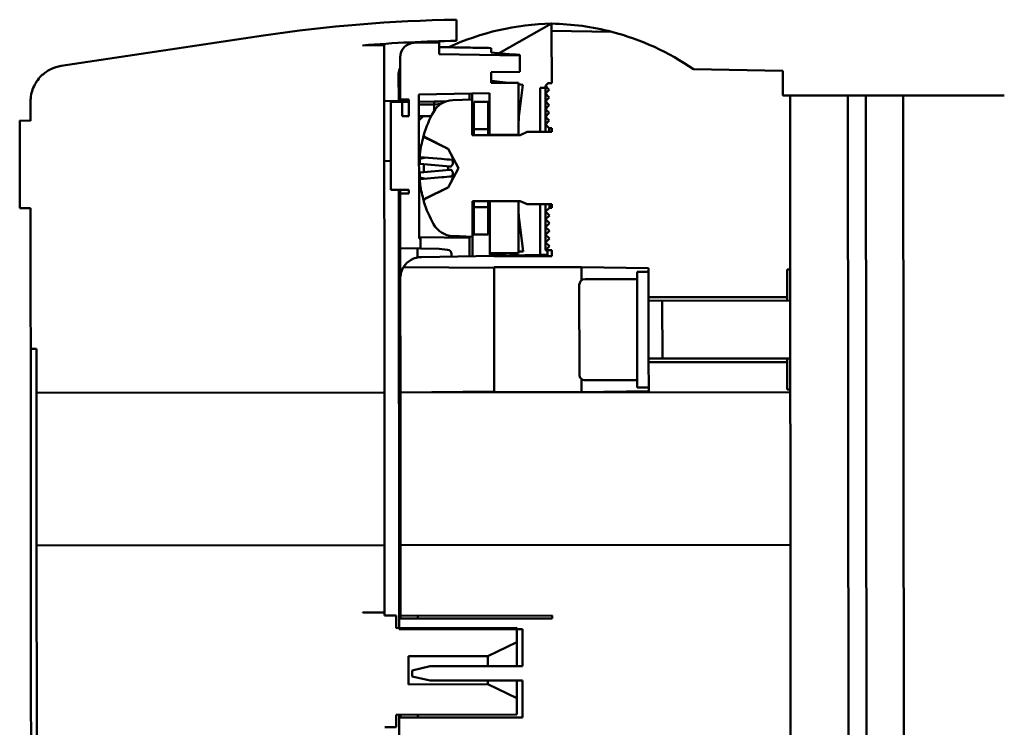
# Model space of a CAD drawing. Header units: millimetres. Extents: x 50 to 433, y -23 to 202.
# Tile 2 of 12: x 62 to 113, y 24 to 61. Entities that reach past the tile are written whole.
import ezdxf

# ---------------------------------------------------------------- set-up
doc = ezdxf.new("R2010")
doc.units = ezdxf.units.MM
doc.layers.add('Arêtes visibles(ISO)', color=7, linetype='Continuous', lineweight=50)

msp = doc.modelspace()

# ---------------------------------------------------------------- linework, layer by layer
at = {"layer": 'Arêtes visibles(ISO)'}
for p, q in [((84.474, 59.874), (84.474, 60.975)), ((86.695, 59.23), (89.423, 60.769)), ((89.424, 60.769), (89.423, 60.769)), ((89.424, 60.394), (89.424, 60.769)), ((92.556, 60.342), (89.424, 60.394)), ((89.424, 60.394), (89.426, 57.684)), ((74.462, 60.15), (63.948, 58.57)), ((80.725, 59.659), (79.6, 59.638)), ((80.739, 41.606), (80.725, 59.659)), ((83.574, 59.789), (82.286, 59.766)), ((83.575, 59.189), (83.574, 59.789)), ((86.275, 59.48), (86.275, 59.271)), ((81.55, 59.015), (81.552, 56.828)), ((87.775, 59.119), (83.575, 59.189)), ((87.775, 59.119), (87.775, 59.149)), ((87.776, 58.272), (87.775, 59.119)), ((101.426, 58.319), (96.795, 58.396)), ((101.427, 57.029), (101.426, 58.319)), ((81.476, 58.176), (81.477, 56.75)), ((86.276, 58.244), (87.776, 58.272)), ((86.276, 57.692), (86.276, 58.244)), ((86.454, 57.781), (86.276, 57.791)), ((86.276, 57.79), (87.063, 57.692)), ((87.701, 57.693), (86.276, 57.692)), ((87.168, 57.692), (86.454, 57.781)), ((87.703, 54.993), (87.701, 57.693)), ((87.931, 57.598), (87.717, 57.624)), ((87.931, 57.598), (87.724, 57.61)), ((87.725, 55.923), (87.931, 57.598)), ((89.101, 57.433), (88.826, 57.428)), ((88.826, 57.428), (88.828, 55.144)), ((89.201, 57.635), (89.101, 57.535)), ((89.101, 57.535), (89.302, 57.335)), ((89.101, 57.535), (89.101, 57.134)), ((89.302, 57.335), (89.101, 57.134)), ((89.426, 57.684), (89.201, 57.683)), ((89.201, 57.683), (89.201, 57.635)), ((81.552, 56.828), (82.002, 56.828)), ((81.552, 56.715), (81.552, 56.828)), ((82.002, 56.828), (82.003, 55.966)), ((82.527, 57.09), (86.202, 57.157)), ((82.533, 49.607), (82.527, 57.09)), ((85.302, 56.828), (84.287, 56.792)), ((85.152, 57.138), (85.152, 56.823)), ((85.302, 57.141), (85.302, 56.828)), ((85.303, 54.978), (85.302, 56.828)), ((86.202, 57.157), (86.203, 54.991)), ((89.101, 57.134), (89.302, 56.934)), ((89.101, 57.134), (89.102, 56.734)), ((89.302, 56.934), (89.102, 56.734)), ((101.81, 57.029), (101.427, 57.029)), ((104.435, 57.031), (101.81, 57.029)), ((101.81, 57.029), (101.858, -2.971)), ((104.435, 57.031), (104.81, 57.031)), ((105.747, 57.032), (104.81, 57.031)), ((104.81, 57.031), (104.858, -2.969)), ((105.747, 57.032), (105.816, 57.032)), ((105.747, 57.032), (105.795, -2.968)), ((107.032, 57.033), (105.816, 57.032)), ((107.691, 57.034), (107.032, 57.033)), ((112.28, 57.037), (107.691, 57.034)), ((107.739, -2.966), (107.691, 57.034)), ((112.938, 57.038), (112.28, 57.037)), ((62.352, 56.715), (62.353, 55.727)), ((80.727, 56.756), (81.552, 56.75)), ((81.664, 56.715), (81.064, 56.715)), ((81.064, 56.715), (81.068, 52.14)), ((81.664, 56.715), (82.002, 56.716)), ((81.665, 55.965), (81.664, 56.715)), ((82.527, 56.716), (83.314, 56.717)), ((83.315, 56.567), (82.527, 56.566)), ((83.911, 56.717), (83.314, 56.717)), ((83.314, 56.717), (83.315, 56.567)), ((83.315, 56.567), (83.692, 56.609)), ((83.315, 56.567), (83.315, 56.233)), ((86.127, 56.716), (85.377, 56.716)), ((85.377, 56.716), (85.378, 55.291)), ((86.128, 55.291), (86.127, 56.716)), ((89.102, 56.734), (89.302, 56.533)), ((89.102, 56.734), (89.102, 56.333)), ((89.302, 56.533), (89.102, 56.333)), ((89.102, 56.333), (89.303, 56.133)), ((89.102, 56.333), (89.102, 55.932)), ((82.003, 55.966), (81.665, 55.965)), ((82.528, 55.966), (83.171, 55.967)), ((82.753, 55.966), (82.528, 55.741)), ((89.303, 56.133), (89.102, 55.932)), ((89.102, 55.932), (89.303, 55.732)), ((89.102, 55.932), (89.103, 55.532)), ((62.353, 55.727), (61.79, 55.737)), ((61.79, 55.737), (61.794, 51.184)), ((85.378, 55.291), (86.128, 55.291)), ((85.378, 54.978), (85.378, 55.291)), ((86.128, 55.291), (86.128, 54.979)), ((89.303, 55.732), (89.103, 55.532)), ((89.103, 55.532), (89.303, 55.331)), ((89.103, 55.532), (89.103, 55.144)), ((89.303, 55.331), (89.428, 55.332)), ((89.303, 55.144), (89.303, 55.331)), ((89.428, 55.332), (89.428, 55.144)), ((82.783, 54.976), (82.783, 54.952)), ((82.852, 54.865), (84.05, 54.269)), ((87.785, 54.98), (85.303, 54.978)), ((86.203, 54.991), (87.703, 54.993)), ((86.203, 54.979), (86.203, 54.991)), ((87.703, 54.993), (87.703, 54.98)), ((88.153, 55.143), (87.785, 54.98)), ((89.428, 55.144), (88.153, 55.143)), ((84.05, 54.269), (84.585, 53.265)), ((84.05, 54.263), (84.05, 54.269)), ((82.576, 53.838), (83.71, 53.74)), ((81.067, 53.634), (80.729, 53.631)), ((82.591, 53.484), (84.142, 53.349)), ((82.785, 53.467), (82.785, 53.06)), ((84.051, 53.172), (84.051, 53.357)), ((84.585, 53.265), (84.052, 52.261)), ((82.577, 52.689), (83.711, 52.789)), ((82.591, 53.043), (84.142, 53.18)), ((84.052, 52.261), (82.855, 51.663)), ((84.052, 52.261), (84.052, 52.266)), ((81.068, 52.14), (82.006, 52.141)), ((81.481, 52.14), (81.499, 29.863)), ((81.556, 51.953), (81.556, 52.14)), ((82.006, 51.953), (81.556, 51.953)), ((81.556, 51.953), (81.558, 49.098)), ((82.006, 52.141), (82.006, 51.953)), ((61.794, 51.184), (62.356, 51.185)), ((62.356, 51.185), (62.359, 48.372)), ((82.786, 51.575), (82.786, 51.551)), ((85.306, 51.553), (87.788, 51.555)), ((85.308, 49.703), (85.306, 51.553)), ((85.381, 51.241), (85.381, 51.553)), ((85.381, 51.241), (85.382, 49.816)), ((86.131, 51.241), (85.381, 51.241)), ((86.131, 51.554), (86.131, 51.241)), ((86.132, 49.816), (86.131, 51.241)), ((86.206, 51.541), (86.206, 51.554)), ((87.706, 51.543), (86.206, 51.541)), ((86.206, 51.541), (86.208, 48.841)), ((87.706, 51.555), (87.706, 51.543)), ((87.708, 48.843), (87.706, 51.543)), ((87.788, 51.555), (88.156, 51.393)), ((88.156, 51.393), (89.431, 51.394)), ((88.831, 51.394), (88.833, 48.758)), ((89.106, 51.394), (89.106, 51.006)), ((89.307, 51.206), (89.106, 51.006)), ((89.307, 51.206), (89.306, 51.394)), ((89.431, 51.207), (89.307, 51.206)), ((89.431, 51.394), (89.431, 51.207)), ((89.106, 51.006), (89.307, 50.806)), ((89.106, 51.006), (89.107, 50.605)), ((89.307, 50.806), (89.107, 50.605)), ((87.938, 48.938), (87.73, 50.613)), ((89.107, 50.605), (89.307, 50.405)), ((89.107, 50.605), (89.107, 50.205)), ((89.307, 50.405), (89.107, 50.205)), ((89.107, 50.205), (89.308, 50.004)), ((89.107, 50.205), (89.107, 49.804)), ((85.158, 49.638), (82.533, 49.682)), ((84.293, 49.738), (85.308, 49.703)), ((85.158, 49.708), (85.158, 49.638)), ((85.158, 49.638), (85.158, 48.691)), ((85.308, 49.703), (85.308, 48.694)), ((85.382, 49.816), (86.132, 49.816)), ((89.308, 50.004), (89.107, 49.804)), ((89.107, 49.804), (89.308, 49.604)), ((89.107, 49.804), (89.108, 49.403)), ((82.608, 49.605), (82.533, 49.607)), ((82.608, 49.081), (82.608, 49.605)), ((89.308, 49.604), (89.108, 49.403)), ((89.108, 49.403), (89.308, 49.203)), ((89.108, 49.403), (89.108, 49.003)), ((89.308, 49.203), (89.108, 49.003)), ((81.558, 49.098), (82.608, 49.081)), ((81.559, 47.52), (81.558, 49.098)), ((82.458, 49.083), (82.458, 48.633)), ((82.458, 48.633), (82.516, 48.633)), ((82.458, 48.633), (82.458, 48.623)), ((83.583, 49.064), (82.608, 49.081)), ((86.433, 48.714), (82.664, 48.645)), ((84.015, 49.027), (83.583, 49.064)), ((84.221, 48.674), (84.221, 48.803)), ((86.208, 48.841), (87.708, 48.843)), ((87.07, 48.842), (86.254, 48.74)), ((86.254, 48.74), (86.461, 48.753)), ((86.433, 48.714), (88.833, 48.758)), ((86.433, 48.692), (86.433, 48.714)), ((89.433, 48.694), (86.433, 48.692)), ((87.175, 48.842), (86.461, 48.753)), ((87.938, 48.938), (87.724, 48.911)), ((87.731, 48.925), (87.938, 48.938)), ((88.833, 48.758), (89.208, 48.765)), ((88.833, 48.758), (88.833, 48.694)), ((89.108, 49.003), (89.117, 48.994)), ((89.117, 48.994), (89.433, 48.994)), ((89.208, 48.694), (89.208, 48.947)), ((89.433, 48.994), (89.433, 48.694)), ((62.36, 46.122), (62.359, 48.372)), ((81.731, 48.118), (86.434, 48.08)), ((86.434, 48.115), (90.972, 48.119)), ((86.434, 48.08), (86.434, 48.115)), ((86.439, 41.653), (86.434, 48.08)), ((90.972, 48.119), (94.459, 48.061)), ((90.972, 48.119), (90.972, 47.43)), ((93.864, 41.873), (93.859, 47.873)), ((94.459, 47.873), (93.859, 47.873)), ((94.459, 48.061), (94.459, 47.873)), ((94.463, 43.186), (94.459, 47.873)), ((101.659, 47.991), (101.817, 47.992)), ((101.66, 46.566), (101.659, 47.991)), ((81.559, 47.52), (81.564, 41.606)), ((90.863, 42.545), (90.86, 47.195)), ((91.159, 47.495), (93.859, 47.498)), ((94.46, 46.561), (101.66, 46.566)), ((101.66, 46.566), (101.66, 46.379)), ((62.36, 46.122), (62.362, 43.872)), ((94.46, 46.373), (101.819, 46.379)), ((95.175, 43.374), (95.173, 46.374)), ((62.362, 43.872), (62.662, 43.873)), ((62.662, 43.873), (62.664, 41.591)), ((94.463, 43.373), (101.821, 43.379)), ((101.663, 43.191), (94.463, 43.186)), ((94.464, 41.873), (94.463, 43.186)), ((101.663, 43.379), (101.663, 43.191)), ((101.664, 41.766), (101.663, 43.191)), ((90.976, 42.311), (90.977, 41.622)), ((91.164, 42.245), (93.864, 42.248)), ((62.664, 41.591), (80.739, 41.606)), ((62.664, 41.591), (62.67, 33.667)), ((80.746, 33.682), (80.739, 41.606)), ((86.439, 41.653), (81.564, 41.606)), ((81.564, 41.606), (101.822, 41.623)), ((81.564, 41.606), (81.57, 33.683)), ((86.439, 41.618), (86.439, 41.653)), ((90.977, 41.622), (86.439, 41.618)), ((94.464, 41.686), (90.977, 41.622)), ((94.464, 41.873), (93.864, 41.873)), ((94.464, 41.873), (94.464, 41.686)), ((101.822, 41.767), (101.664, 41.766)), ((62.67, 33.667), (80.746, 33.682)), ((62.67, 33.667), (62.679, 23.649)), ((80.748, 30.185), (80.746, 33.682)), ((81.57, 33.683), (101.829, 33.699)), ((81.57, 33.683), (81.573, 30.01)), ((79.623, 30.184), (79.623, 30.203)), ((79.623, 30.203), (80.748, 30.185)), ((80.748, 30.185), (79.623, 30.184)), ((80.748, 30.028), (80.748, 30.185)), ((81.348, 30.028), (80.748, 30.028)), ((81.349, 29.372), (81.348, 30.028)), ((89.449, 29.869), (81.499, 29.863)), ((81.499, 29.863), (81.499, 29.315)), ((81.573, 30.01), (82.473, 30.027)), ((81.574, 29.863), (81.573, 30.01)), ((82.473, 30.027), (82.473, 30.011)), ((82.473, 30.011), (89.448, 30.016)), ((82.473, 30.011), (82.474, 29.863)), ((89.448, 30.016), (89.449, 29.869)), ((87.612, 29.377), (81.349, 29.372)), ((81.499, 29.315), (87.911, 29.32)), ((87.612, 28.646), (87.612, 29.377)), ((87.911, 29.32), (87.913, 27.393)), ((86.113, 27.913), (87.612, 28.646)), ((87.612, 28.646), (87.613, 27.393)), ((81.988, 27.91), (86.113, 27.913)), ((81.989, 26.448), (81.988, 27.91)), ((86.113, 27.391), (86.113, 27.913)), ((83.113, 27.389), (82.176, 27.163)), ((82.176, 27.163), (82.176, 26.863)), ((87.913, 27.393), (83.113, 27.389)), ((82.176, 26.863), (83.114, 26.639)), ((83.114, 26.639), (87.914, 26.643)), ((86.114, 26.451), (86.114, 26.641)), ((87.614, 26.643), (87.614, 25.721)), ((87.914, 26.643), (87.915, 24.723)), ((86.114, 26.451), (81.989, 26.448)), ((87.614, 25.721), (86.114, 26.451)), ((87.615, 24.877), (87.614, 25.721)), ((81.353, 24.872), (87.615, 24.877)), ((81.353, 24.216), (81.353, 24.872)), ((81.503, 24.872), (81.503, 24.718)), ((87.915, 24.723), (81.503, 24.718)), ((81.503, 24.718), (81.503, 23.773)), ((81.578, 24.718), (81.578, 24.872)), ((82.478, 24.873), (82.478, 24.718)), ((80.753, 24.215), (81.353, 24.216))]:
    msp.add_line(p, q, dxfattribs=at)
for centre, radius, start, end in [((85.607, -14.017), 75, 90.866, 98.5461), ((89.667, 47.444), 13.328, 91.0488, 114.7901), ((89.202, 47.443), 13.328, 75.4233, 89.0461), ((85.607, -14.017), 73.9, 90.8782, 94.66277), ((89.202, 47.443), 13.328, 55.2688, 75.4233), ((82.3, 59.016), 0.75, 91.0461, 180.0461), ((81.969, 59.942), 0.938, 349.8253, 353.3222), ((82.076, 58.176), 0.6, 151.0911, 180.0461), ((84.33, 55.593), 1.2, 92.0461, 151.0364), ((88.53, 53.268), 6, 151.0364, 163.1017), ((82.908, 54.976), 0.124, 163.1017, 243.5461), ((82.911, 51.551), 0.124, 116.5461, 196.9905), ((88.53, 53.268), 6, 196.9905, 209.0558), ((84.334, 50.937), 1.2, 209.0558, 268.0461), ((82.684, 47.521), 1.125, 91.0461, 147.9525), ((83.996, 48.803), 0.225, 0.0461, 85.0461), ((91.16, 47.195), 0.3, 90.0461, 180.0461), ((91.163, 42.545), 0.3, 180.0461, 270.0461)]:
    msp.add_arc(centre, radius, start, end, dxfattribs=at)
for centre, major_axis, ratio, start_param, end_param in [((89.782, 70.417), (-19.626, -0.016), 0.577086, 1.390663, 1.467884), ((88.497, 53.304), (-4.407, -4.054), 0.991666, 5.251904, 5.398692), ((88.368, 53.869), (-5.725, -1.538), 0.741096, 5.942693, 5.960694), ((82.008, 53.805), (-1.156, -0.137), 0.113653, 2.071649, 2.381378), ((82.009, 52.721), (1.156, -0.135), 0.113653, 0.760214, 1.069944), ((88.369, 52.667), (-5.728, 1.529), 0.741096, 0.322491, 0.340492), ((88.497, 53.232), (4.413, -4.047), 0.991666, 4.026086, 4.172874)]:
    msp.add_ellipse(centre, major_axis=major_axis, ratio=ratio, start_param=start_param, end_param=end_param, dxfattribs=at)
for points, knots in [([(83.575, 59.552), (83.755, 59.549), (83.935, 59.546), (84.295, 59.539), (84.475, 59.536), (84.835, 59.529), (85.015, 59.526), (85.375, 59.519), (85.555, 59.516), (85.915, 59.509), (86.095, 59.506), (86.275, 59.502)], [0.0999408, 0.0999408, 0.0999408, 0.0999408, 0.1719557, 0.1719557, 0.2439705, 0.2439705, 0.3159854, 0.3159854, 0.3880002, 0.3880002, 0.4600151, 0.4600151, 0.4600151, 0.4600151]), ([(63.948, 58.57), (63.759, 58.542), (63.576, 58.485), (63.221, 58.312), (63.053, 58.193), (62.732, 57.875), (62.591, 57.666), (62.401, 57.208), (62.352, 56.963), (62.352, 56.715)], [-0.3565818, -0.3565818, -0.3565818, -0.3565818, -0.2801371, -0.2801371, -0.1985913, -0.1985913, -0.0991161, -0.0991161, 0, 0, 0, 0]), ([(87.724, 57.61), (87.716, 57.624), (87.711, 57.638), (87.703, 57.666), (87.701, 57.679), (87.701, 57.693)], [0, 0, 0, 0, 0.03060343, 0.03060343, 0.06120685, 0.06120685, 0.06120685, 0.06120685]), ([(87.703, 55.472), (87.703, 55.547), (87.705, 55.622), (87.712, 55.773), (87.718, 55.848), (87.725, 55.923)], [0, 0, 0, 0, 0.03060343, 0.03060343, 0.06120685, 0.06120685, 0.06120685, 0.06120685]), ([(82.852, 54.842), (82.841, 54.848), (82.829, 54.856), (82.809, 54.876), (82.799, 54.891), (82.787, 54.919), (82.783, 54.937), (82.783, 54.952)], [0.05659998, 0.05659998, 0.05659998, 0.05659998, 0.06162651, 0.06162651, 0.06776774, 0.06776774, 0.07392503, 0.07392503, 0.07392503, 0.07392503]), ([(82.594, 54.116), (82.589, 54.084), (82.585, 54.05), (82.577, 53.985), (82.575, 53.954), (82.571, 53.906), (82.57, 53.884), (82.571, 53.852), (82.572, 53.842), (82.574, 53.838), (82.575, 53.838), (82.576, 53.838)], [0, 0, 0, 0, 0.01285996, 0.01285996, 0.02571992, 0.02571992, 0.03841194, 0.03841194, 0.05110395, 0.05110395, 0.05428739, 0.05428739, 0.05428739, 0.05428739]), ([(82.577, 53.755), (82.577, 53.75), (82.576, 53.744), (82.573, 53.707), (82.572, 53.673), (82.57, 53.611), (82.571, 53.582), (82.573, 53.537), (82.576, 53.517), (82.582, 53.491), (82.587, 53.484), (82.591, 53.484), (82.591, 53.484), (82.591, 53.484)], [0.02354194, 0.02354194, 0.02354194, 0.02354194, 0.02575103, 0.02575103, 0.0384746, 0.0384746, 0.05119816, 0.05119816, 0.06396744, 0.06396744, 0.07673673, 0.07673673, 0.07681355, 0.07681355, 0.07681355, 0.07681355]), ([(84.122, 54.13), (84.125, 54.124), (84.127, 54.119), (84.149, 54.078), (84.17, 54.039), (84.21, 53.962), (84.229, 53.925), (84.257, 53.864), (84.269, 53.834), (84.287, 53.783), (84.291, 53.76), (84.291, 53.726), (84.287, 53.712), (84.274, 53.699), (84.268, 53.696), (84.261, 53.694)], [0.2084182, 0.2084182, 0.2084182, 0.2084182, 0.21081033, 0.21081033, 0.2270141, 0.2270141, 0.24321787, 0.24321787, 0.25700514, 0.25700514, 0.27079242, 0.27079242, 0.28457969, 0.28457969, 0.29197487, 0.29197487, 0.29197487, 0.29197487]), ([(84.261, 53.694), (84.268, 53.676), (84.274, 53.657), (84.287, 53.603), (84.292, 53.569), (84.292, 53.509), (84.287, 53.48), (84.27, 53.43), (84.257, 53.41), (84.229, 53.377), (84.21, 53.363), (84.174, 53.35), (84.158, 53.348), (84.142, 53.349)], [-0.08116454, -0.08116454, -0.08116454, -0.08116454, -0.07376936, -0.07376936, -0.05998209, -0.05998209, -0.04619482, -0.04619482, -0.03240754, -0.03240754, -0.01620377, -0.01620377, -0.0031647, -0.0031647, -0.0031647, -0.0031647]), ([(82.591, 53.043), (82.588, 53.043), (82.585, 53.039), (82.578, 53.021), (82.575, 53.004), (82.572, 52.963), (82.571, 52.937), (82.571, 52.877), (82.573, 52.844), (82.576, 52.799), (82.577, 52.786), (82.578, 52.772)], [0.00322587, 0.00322587, 0.00322587, 0.00322587, 0.01285996, 0.01285996, 0.02571992, 0.02571992, 0.03841194, 0.03841194, 0.05110395, 0.05110395, 0.05644229, 0.05644229, 0.05644229, 0.05644229]), ([(82.577, 52.689), (82.577, 52.689), (82.577, 52.689), (82.574, 52.689), (82.572, 52.682), (82.571, 52.656), (82.571, 52.637), (82.574, 52.592), (82.577, 52.564), (82.583, 52.502), (82.587, 52.468), (82.593, 52.428), (82.594, 52.42), (82.595, 52.411)], [0.0257513, 0.0257513, 0.0257513, 0.0257513, 0.0258252, 0.0258252, 0.03851169, 0.03851169, 0.05119818, 0.05119818, 0.06396747, 0.06396747, 0.07673675, 0.07673675, 0.08003868, 0.08003868, 0.08003868, 0.08003868]), ([(84.262, 52.835), (84.268, 52.834), (84.274, 52.831), (84.288, 52.818), (84.292, 52.804), (84.292, 52.77), (84.288, 52.747), (84.27, 52.695), (84.258, 52.666), (84.23, 52.605), (84.211, 52.567), (84.171, 52.491), (84.151, 52.451), (84.132, 52.416), (84.129, 52.41), (84.126, 52.405), (84.123, 52.4)], [-0.08116454, -0.08116454, -0.08116454, -0.08116454, -0.07376936, -0.07376936, -0.05998209, -0.05998209, -0.04619482, -0.04619482, -0.03240754, -0.03240754, -0.01620377, -0.01620377, 0, 0, 0, 0.00239212, 0.00239212, 0.00239212, 0.00239212]), ([(84.142, 53.18), (84.158, 53.182), (84.175, 53.18), (84.21, 53.166), (84.229, 53.153), (84.257, 53.12), (84.27, 53.1), (84.287, 53.05), (84.292, 53.021), (84.292, 52.961), (84.287, 52.926), (84.274, 52.873), (84.268, 52.854), (84.262, 52.835)], [0.21397503, 0.21397503, 0.21397503, 0.21397503, 0.2270141, 0.2270141, 0.24321787, 0.24321787, 0.25700514, 0.25700514, 0.27079242, 0.27079242, 0.28457969, 0.28457969, 0.29197487, 0.29197487, 0.29197487, 0.29197487]), ([(82.786, 51.575), (82.786, 51.59), (82.79, 51.608), (82.801, 51.637), (82.812, 51.652), (82.831, 51.671), (82.843, 51.68), (82.855, 51.685)], [0.02470436, 0.02470436, 0.02470436, 0.02470436, 0.03086166, 0.03086166, 0.03700288, 0.03700288, 0.04202941, 0.04202941, 0.04202941, 0.04202941]), ([(87.73, 50.613), (87.722, 50.688), (87.716, 50.763), (87.709, 50.913), (87.707, 50.988), (87.706, 51.064)], [0, 0, 0, 0, 0.03060343, 0.03060343, 0.06120685, 0.06120685, 0.06120685, 0.06120685]), ([(86.254, 48.74), (86.239, 48.756), (86.227, 48.773), (86.212, 48.807), (86.208, 48.824), (86.208, 48.841)], [0, 0, 0, 0, 0.0430199, 0.0430199, 0.08603981, 0.08603981, 0.08603981, 0.08603981]), ([(87.708, 48.843), (87.708, 48.856), (87.71, 48.87), (87.718, 48.897), (87.723, 48.911), (87.731, 48.925)], [0, 0, 0, 0, 0.03060343, 0.03060343, 0.06120685, 0.06120685, 0.06120685, 0.06120685]), ([(81.559, 47.52), (81.559, 47.629), (81.575, 47.726), (81.65, 48.01), (81.731, 48.118), (81.731, 48.118)], [1.8968114, 1.8968114, 1.8968114, 1.8968114, 1.9741101, 1.9741101, 2.164166, 2.164166, 2.164166, 2.164166]), ([(62.415, -21.229), (62.412, -17.778), (62.409, -14.326), (62.403, -6.567), (62.399, -2.26), (62.394, 5.017), (62.391, 7.985), (62.387, 12.809), (62.386, 14.665), (62.381, 20.231), (62.378, 23.942), (62.372, 31.409), (62.369, 35.165), (62.365, 40.571), (62.364, 42.222), (62.362, 43.872)], [-4.330181, -4.330181, -4.330181, -4.330181, -2.949646, -2.949646, -1.226563, -1.226563, -0.039099, -0.039099, 0.703066, 0.703066, 2.187396, 2.187396, 3.689783, 3.689783, 4.35, 4.35, 4.35, 4.35])]:
    msp.add_open_spline(points, degree=3, knots=knots, dxfattribs=at)
for points in [[(86.275, 59.48), (86.275, 59.495), (86.275, 59.502), (86.275, 59.502)], [(83.71, 53.739), (83.893, 53.724), (84.077, 53.709), (84.261, 53.694)], [(83.711, 52.79), (83.894, 52.806), (84.078, 52.821), (84.262, 52.835)], [(89.117, 48.994), (89.117, 48.994), (89.148, 48.978), (89.208, 48.947)]]:
    msp.add_open_spline(points, degree=3, dxfattribs=at)
for points, weights in [([(82.852, 54.842), (83.588, 54.488), (84.05, 54.263)], [1.00324421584, 1.02820642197, 1]), ([(84.05, 54.263), (84.088, 54.192), (84.122, 54.13)], [1, 1.07456653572, 1.14872900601]), ([(84.052, 52.266), (83.59, 52.041), (82.855, 51.685)], [1, 1.02820642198, 1.00324421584]), ([(84.123, 52.4), (84.09, 52.338), (84.052, 52.266)], [1.14872900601, 1.07456653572, 1])]:
    msp.add_rational_spline(points, weights, degree=2, dxfattribs=at)

doc.saveas('drawing.dxf')
